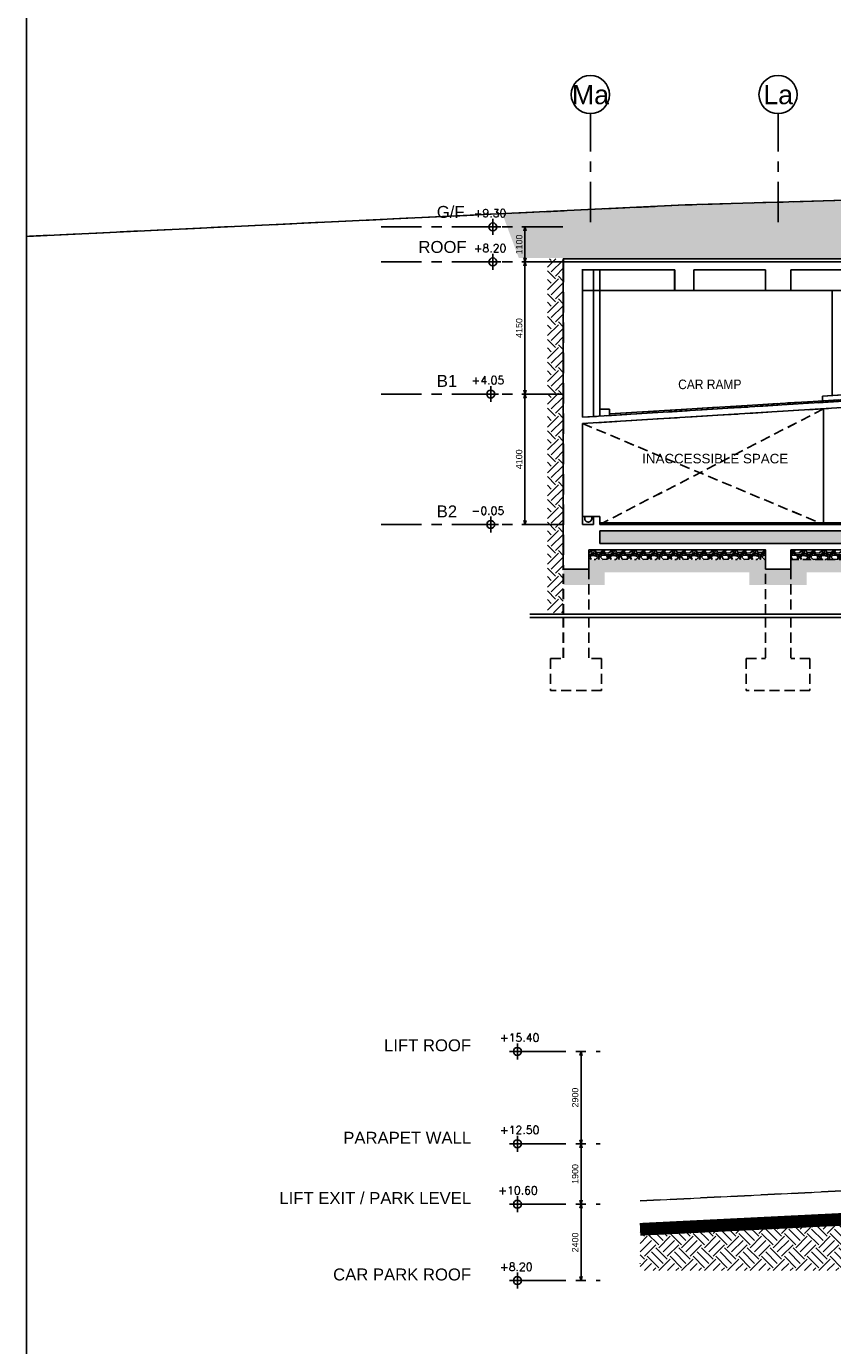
# Model space of a CAD drawing. Header units: millimetres. Extents: x 113048 to 489828, y -130780 to 23393.
# Tile 16 of 98: x 113048 to 138391, y -89813 to -48362. Entities that reach past the tile are written whole.
import ezdxf

# ---------------------------------------------------------------- set-up
doc = ezdxf.new("R2010")
doc.units = ezdxf.units.MM
doc.header["$LTSCALE"] = 100
for name, pattern in [('DASHDOT', [1, 0.5, -0.25, 0, -0.25]), ('Grid Line', [22.225, 12.7, -3.175, 3.175, -3.175]), ('Hidden', [9.525, 6.35, -3.175])]:
    doc.linetypes.add(name, pattern=pattern)
for name, color, linetype in [('+C-160', 160, 'Hidden'), ('DLN020__', 6, 'DASHDOT'), ('DLN030_2', 1, 'Continuous'), ('DLN040__', 7, 'Continuous'), ('DLN210__', 7, 'Continuous'), ('DLN240__', 1, 'Continuous'), ('DLN270__', 1, 'Continuous'), ('DLN280__', 3, 'Continuous'), ('HATCH', 8, 'Continuous'), ('INTWALL', 7, 'Continuous'), ('LEVEL', 7, 'Continuous')]:
    doc.layers.add(name, color=color, linetype=linetype)
doc.layers.add('A-WALL', color=2, linetype='Continuous', lineweight=9)
doc.styles.add('romans', font='romans.shx')
doc.styles.add('Swis721tBT', font='swissl.ttf')
doc.styles.add('SWISS MD BT', font='swiss.ttf')
doc.dimstyles.new('INTDIM', dxfattribs={"dimtxt": 200, "dimasz": 125, "dimexe": 100, "dimexo": 150, "dimgap": 80, "dimtad": 1, "dimdec": 0, "dimzin": 9, "dimdsep": 46, "dimtxsty": 'Swis721tBT', "dimblk": 'OPEN30', "dimcen": -125, "dimclrd": 256, "dimclre": 256, "dimclrt": 2, "dimaunit": 1, "dimadec": 1, "dimazin": 0, "dimtfac": 0.444444, "dimtdec": 0, "dimtix": 1, "dimtmove": 2, "dimatfit": 3, "dimldrblk": 'OPEN30', "dimfxl": 0, "dimtolj": 1, "dimlwd": -1, "dimlwe": -1, "dimarcsym": 0})

# ---------------------------------------------------------------- blocks, each defined once
blk = doc.blocks.new('ELEX')
at = {"layer": 'LEVEL'}
for p, q in [((0.5, 0), (-0.5, 0)), ((0, 0.5), (0, -0.5))]:
    blk.add_line(p, q, dxfattribs=at)
blk.add_circle((0, 0), 0.25, dxfattribs=at)
at = {"layer": 'LEVEL', "style": 'romans'}
blk.add_attdef('ELEX', (0.257, 0.354), '', height=0.5, dxfattribs=at)
blk = doc.blocks.new('_Open30')
at = {"color": 0, "linetype": 'ByBlock', "lineweight": -2}
for p, q in [((-1, 0.27), (0, 0)), ((0, 0), (-1, -0.27)), ((0, 0), (-1, 0))]:
    blk.add_line(p, q, dxfattribs=at)
blk = doc.blocks.new('*D104')
at = {"layer": 'Defpoints', "color": 0}
for p in [(130482, -83470), (130563, -83470, 0), (130639, -85370, 0)]:
    blk.add_point(p, dxfattribs=at)
at = {"layer": 'DLN030_2'}
for p, q in [((130413, -83470), (130382, -83470)), ((130482, -85245), (130482, -83595)), ((130489, -85370), (130382, -85370))]:
    blk.add_line(p, q, dxfattribs=at)
at = {"layer": 'DLN030_2', "xscale": 125, "yscale": 125, "zscale": 125}
for p, rotation in [((130482, -83470), 90), ((130482, -85370), 270)]:
    blk.add_blockref('_Open30', p, dxfattribs=dict(at, rotation=rotation))
at = {"layer": 'DLN030_2', "color": 2, "insert": (130299, -84420), "char_height": 200, "attachment_point": 5, "rotation": 90, "style": 'Swis721tBT'}
blk.add_mtext('\\A1;1900', dxfattribs=at)
blk = doc.blocks.new('*D105')
at = {"layer": 'Defpoints', "color": 0}
for p in [(130482, -85370), (130639, -85370, 0), (130639, -87770, 0)]:
    blk.add_point(p, dxfattribs=at)
at = {"layer": 'DLN030_2'}
for p, q in [((130489, -85370), (130382, -85370)), ((130482, -87645), (130482, -85495)), ((130489, -87770), (130382, -87770))]:
    blk.add_line(p, q, dxfattribs=at)
at = {"layer": 'DLN030_2', "xscale": 125, "yscale": 125, "zscale": 125}
for p, rotation in [((130482, -85370), 90), ((130482, -87770), 270)]:
    blk.add_blockref('_Open30', p, dxfattribs=dict(at, rotation=rotation))
at = {"layer": 'DLN030_2', "color": 2, "insert": (130299, -86570), "char_height": 200, "attachment_point": 5, "rotation": 90, "style": 'Swis721tBT'}
blk.add_mtext('\\A1;2400', dxfattribs=at)
blk = doc.blocks.new('*D106')
at = {"layer": 'Defpoints', "color": 0}
for p in [(130482, -80570), (130563, -80570, 0), (130639, -83470, 0)]:
    blk.add_point(p, dxfattribs=at)
at = {"layer": 'DLN030_2'}
for p, q in [((130413, -80570), (130382, -80570)), ((130482, -83345), (130482, -80695)), ((130489, -83470), (130382, -83470))]:
    blk.add_line(p, q, dxfattribs=at)
at = {"layer": 'DLN030_2', "xscale": 125, "yscale": 125, "zscale": 125}
for p, rotation in [((130482, -80570), 90), ((130482, -83470), 270)]:
    blk.add_blockref('_Open30', p, dxfattribs=dict(at, rotation=rotation))
at = {"layer": 'DLN030_2', "color": 2, "insert": (130299, -82020), "char_height": 200, "attachment_point": 5, "rotation": 90, "style": 'Swis721tBT'}
blk.add_mtext('\\A1;2900', dxfattribs=at)
blk = doc.blocks.new('Grid - Bubble - 4mm-251209-Black Box Lvl _0_00_G_F- Kahlen')
at = {"layer": 'DLN020__', "linetype": 'Continuous'}
blk.add_circle((0, 0), 4, dxfattribs=at)
blk = doc.blocks.new('*D159')
at = {"layer": 'Defpoints', "color": 0}
for p in [(128720, -59914), (128989, -59914), (128989, -64014)]:
    blk.add_point(p, dxfattribs=at)
at = {"layer": 'DLN030_2'}
for p, q in [((128839, -59914), (128620, -59914)), ((128720, -63889), (128720, -60039)), ((128839, -64014), (128620, -64014))]:
    blk.add_line(p, q, dxfattribs=at)
at = {"layer": 'DLN030_2', "xscale": 125, "yscale": 125, "zscale": 125}
for p, rotation in [((128720, -59914), 90), ((128720, -64014), 270)]:
    blk.add_blockref('_Open30', p, dxfattribs=dict(at, rotation=rotation))
at = {"layer": 'DLN030_2', "color": 2, "insert": (128537, -61964), "char_height": 200, "attachment_point": 5, "rotation": 90, "style": 'Swis721tBT'}
blk.add_mtext('\\A1;4100', dxfattribs=at)
blk = doc.blocks.new('*D160')
at = {"layer": 'Defpoints', "color": 0}
for p in [(128720, -55764), (128989, -55764), (128989, -59914)]:
    blk.add_point(p, dxfattribs=at)
at = {"layer": 'DLN030_2'}
for p, q in [((128839, -55764), (128620, -55764)), ((128720, -59789), (128720, -55889)), ((128839, -59914), (128620, -59914))]:
    blk.add_line(p, q, dxfattribs=at)
at = {"layer": 'DLN030_2', "xscale": 125, "yscale": 125, "zscale": 125}
for p, rotation in [((128720, -55764), 90), ((128720, -59914), 270)]:
    blk.add_blockref('_Open30', p, dxfattribs=dict(at, rotation=rotation))
at = {"layer": 'DLN030_2', "color": 2, "insert": (128537, -57839), "char_height": 200, "attachment_point": 5, "rotation": 90, "style": 'Swis721tBT'}
blk.add_mtext('\\A1;4150', dxfattribs=at)
blk = doc.blocks.new('*D161')
at = {"layer": 'Defpoints', "color": 0}
for p in [(128720, -54664), (128801, -54664), (128989, -55764)]:
    blk.add_point(p, dxfattribs=at)
at = {"layer": 'DLN030_2'}
for p, q in [((128651, -54664), (128620, -54664)), ((128720, -55639), (128720, -54789)), ((128839, -55764), (128620, -55764))]:
    blk.add_line(p, q, dxfattribs=at)
at = {"layer": 'DLN030_2', "xscale": 125, "yscale": 125, "zscale": 125}
for p, rotation in [((128720, -54664), 90), ((128720, -55764), 270)]:
    blk.add_blockref('_Open30', p, dxfattribs=dict(at, rotation=rotation))
at = {"layer": 'DLN030_2', "color": 2, "insert": (128537, -55214), "char_height": 200, "attachment_point": 5, "rotation": 90, "style": 'Swis721tBT'}
blk.add_mtext('\\A1;1100', dxfattribs=at)
blk = doc.blocks.new('A$C713849A3')
at = {"layer": '+C-160'}
h = blk.add_hatch(dxfattribs=at)
h.set_pattern_fill('AR-SAND', color=256, scale=2, angle=-0.3502)
h.set_pattern_definition([(168.5, (-227455.47, 33716.18), (-71.773542, -66.631913), [0, -77.216, 0, -86.36, 0, -82.55]), (138.5, (-227455.47, 33716.18), (-167.18172, -26.20401), [0, -41.656, 0, -69.596, 0, -26.67]), (98.5, (-227414.48, 33669.026), (-104.00447, 119.20533), [0, -25.4, 0, -91.44, 0, -119.38]), (88.5, (-227414.48, 33669.03), (-133.837, 86.00171), [0, -12.7, 0, -59.944, 0, -68.58])])
h.paths.add_polyline_path([(-42455, 33166), (-127105, 33166), (-127105, 33566), (-42455, 33566)])
h = blk.add_hatch(dxfattribs=at)
h.set_pattern_fill('GRAVEL', color=256, scale=25)
h.set_pattern_definition([(228.01279, (-63951.613, 101953.71), (-5080, -5715), [85.4304, -8457.621]), (184.96974, (-64008.763, 101890.21), (7619.999997, 635.000036), [146.601, -14513.5122]), (132.510447, (-64154.813, 101877.51), (6350.000003, -6984.999998), [103.3704, -10233.6807]), (267.27369, (-64402.463, 101718.76), (635.000001, 12700), [133.501, -13216.6094]), (292.833654, (-64408.813, 101585.41), (-3175, 7620), [130.9084, -12959.952]), (357.27369, (-64358.013, 101464.76), (-12700, 635.000001), [133.501, -13216.6094]), (37.69424, (-64224.663, 101458.41), (-8254.9999997, -6350.0000004), [176.5484, -17478.279]), (72.255328, (-64084.963, 101566.36), (4445.000001, 13969.9999996), [166.68, -16501.314]), (121.429566, (-64034.163, 101725.11), (-5080.000001, 8255), [133.9532, -13261.3864]), (175.23636, (-64104.013, 101839.41), (6985, -635), [152.9283, -7493.4842]), (222.397438, (-64256.413, 101852.11), (-7620, -6985.0000002), [197.7695, -19579.193]), (138.814075, (-63773.813, 101712.41), (-4445, 3810), [67.501, -6682.6415]), (171.469234, (-63824.613, 101756.86), (8255, -1269.999999), [128.4205, -12713.6597]), (225, (-63951.6, 101775.9), (-2e-09, -635), [89.8023, -808.2233]), (203.19859, (-63996.06, 101852.11), (3175, 1270), [48.3603, -4787.6556]), (291.80141, (-64040.51, 101833.06), (-635, 1905), [68.3914, -3351.1882]), (30.96376, (-64015.11, 101769.56), (1905, 1270), [111.08, -3591.5745]), (161.56505, (-63919.86, 101826.7), (1270, -635), [80.3218, -1927.7245]), (16.38954, (-64408.813, 101833.06), (6350, 1905), [112.522, -11139.7067]), (70.346176, (-64300.863, 101864.81), (-2540, -6985), [94.3997, -9345.554]), (293.19859, (-63919.86, 101953.71), (-1270, 3175), [96.72, -4739.296]), (343.61046, (-63881.763, 101864.81), (-6350, 1905), [112.522, -11139.7067]), (339.443955, (-64408.81, 101439.36), (-3175, 1270), [108.509, -5316.9336]), (294.77514, (-64307.213, 101401.26), (-3175.000004, 6984.999998), [90.918, -9000.8983]), (66.80141, (-63913.51, 101318.71), (1270, 3175), [96.72, -4739.296]), (17.354025, (-63875.413, 101407.61), (-8255, -2540), [106.4457, -10538.094]), (69.443955, (-64224.66, 101318.71), (-1270, -3175), [54.2544, -5371.188]), (101.30993, (-63951.61, 101318.71), (-635, 2540), [32.3786, -3205.4987]), (165.96376, (-63957.96, 101350.46), (1905, -635), [130.9084, -2487.2636]), (186.009006, (-64084.963, 101382.21), (6350, 635), [121.3167, -12010.3412]), (303.69007, (-64015.11, 101712.41), (-635, 1270), [91.581, -2197.944]), (353.157227, (-63964.313, 101636.21), (10795, -1269.9999995), [159.8892, -15829.0023]), (60.945396, (-63805.56, 101617.16), (-2540, -4445), [65.377, -6472.348]), (90, (-63773.8, 101674.3), (-635, 635), [38.1, -596.9]), (120.256437, (-64097.663, 101401.26), (2540, -4445), [88.2167, -8733.485]), (48.01279, (-64142.113, 101477.46), (5080, 5715), [170.8607, -8372.1905]), (360, (-64027.8, 101604.46), (635, 635), [165.1, -469.9]), (325.304846, (-63862.713, 101604.46), (6350.000002, -4444.999997), [100.4024, -9939.829]), (254.0546, (-63780.16, 101547.31), (-635, -2540), [92.4573, -4530.4125]), (207.645975, (-63805.563, 101458.41), (-12065.0000005, -6349.999999), [150.5363, -14903.116]), (175.42608, (-63938.913, 101388.56), (-8255, 635), [159.2574, -15766.4616])])
h.paths.add_polyline_path([(-127455, 32666), (-121905, 32666), (-121905, 32966), (-127455, 32966)])
h = blk.add_hatch(dxfattribs=at)
h.set_pattern_fill('GRAVEL', color=256, scale=25)
h.set_pattern_definition([(228.01279, (-101151.247, 101953.71), (-5080, -5715), [85.4304, -8457.621]), (184.96974, (-101208.397, 101890.21), (7619.999997, 635.000036), [146.601, -14513.512]), (132.51045, (-101354.447, 101877.51), (6350.000003, -6984.999998), [103.3704, -10233.6807]), (267.27369, (-101602.097, 101718.76), (635.000001, 12700), [133.501, -13216.6094]), (292.833654, (-101608.447, 101585.41), (-3175, 7620), [130.9084, -12959.952]), (357.27369, (-101557.647, 101464.76), (-12700, 635.000001), [133.501, -13216.6094]), (37.69424, (-101424.297, 101458.41), (-8255, -6350.0000004), [176.5484, -17478.279]), (72.25533, (-101284.597, 101566.36), (4445.000001, 13970), [166.68, -16501.314]), (121.429566, (-101233.797, 101725.11), (-5080.000001, 8255), [133.9532, -13261.3864]), (175.23636, (-101303.647, 101839.41), (6985, -635), [152.9283, -7493.484]), (222.397438, (-101456.047, 101852.11), (-7620, -6985), [197.7695, -19579.193]), (138.814075, (-100973.45, 101712.41), (-4445, 3810), [67.501, -6682.6415]), (171.469234, (-101024.247, 101756.86), (8255, -1269.999999), [128.4205, -12713.6597]), (225, (-101151.25, 101775.9), (-2e-09, -635), [89.8023, -808.2233]), (203.19859, (-101195.7, 101852.11), (3175, 1270), [48.3603, -4787.6556]), (291.80141, (-101240.15, 101833.06), (-635, 1905), [68.3914, -3351.188]), (30.96376, (-101214.75, 101769.56), (1905, 1270), [111.08, -3591.5745]), (161.56505, (-101119.5, 101826.7), (1270, -635), [80.322, -1927.7245]), (16.38954, (-101608.447, 101833.06), (6350, 1905), [112.522, -11139.7067]), (70.346176, (-101500.497, 101864.81), (-2540, -6985), [94.3997, -9345.554]), (293.19859, (-101119.5, 101953.71), (-1270, 3175), [96.72, -4739.296]), (343.61046, (-101081.397, 101864.81), (-6350, 1905), [112.522, -11139.7067]), (339.44395, (-101608.45, 101439.36), (-3175, 1270), [108.509, -5316.9336]), (294.77514, (-101506.847, 101401.26), (-3175.000004, 6984.999998), [90.918, -9000.8983]), (66.80141, (-101113.15, 101318.71), (1270, 3175), [96.72, -4739.296]), (17.354025, (-101075.047, 101407.61), (-8255, -2540), [106.4457, -10538.094]), (69.44395, (-101424.3, 101318.71), (-1270, -3175), [54.2544, -5371.188]), (101.30993, (-101151.25, 101318.71), (-635, 2540), [32.3786, -3205.499]), (165.96376, (-101157.6, 101350.46), (1905, -635), [130.9084, -2487.2636]), (186.009006, (-101284.597, 101382.21), (6350, 635), [121.3167, -12010.341]), (303.69007, (-101214.75, 101712.41), (-635, 1270), [91.581, -2197.944]), (353.157227, (-101163.947, 101636.21), (10795, -1269.9999995), [159.889, -15829.0023]), (60.9454, (-101005.2, 101617.16), (-2540, -4445), [65.377, -6472.348]), (90, (-100973.45, 101674.3), (-635, 635), [38.1, -596.9]), (120.25644, (-101297.297, 101401.26), (2540, -4445), [88.2167, -8733.485]), (48.01279, (-101341.747, 101477.46), (5080, 5715), [170.8607, -8372.1905]), (360, (-101227.45, 101604.46), (635, 635), [165.1, -469.9]), (325.304846, (-101062.347, 101604.46), (6350.000002, -4444.999997), [100.4024, -9939.829]), (254.0546, (-100979.8, 101547.31), (-635, -2540), [92.4573, -4530.4125]), (207.645975, (-101005.197, 101458.41), (-12065, -6349.999999), [150.5363, -14903.116]), (175.42608, (-101138.547, 101388.56), (-8255, 635), [159.2574, -15766.4616])])
h.paths.add_polyline_path([(-121105, 32666), (-117655, 32666), (-117655, 32966), (-121105, 32966)])
for p, q in [((-116312, 42116, -1), (-128255, 42116, -1)), ((-128255, 42016, -1), (-128255, 42116, -1)), ((-62455, 42016, -1), (-128255, 42016, -1)), ((-128255, 42016, -1), (-128255, 32366, -1)), ((-70656, 42016, -2), (-128255, 42016, -1)), ((-127655, 37138, -1), (-127655, 41790, -1)), ((-124755, 41766, -1), (-127655, 41766, -1)), ((-127305, 37160, -1), (-127305, 41790, -1)), ((-127105, 37172, -1), (-127105, 41790, -1)), ((-126672, 41766, -1), (-124755, 41766, -1)), ((-124755, 41766, -1), (-124755, 41116, -1)), ((-121905, 41766, -1), (-124155, 41766, -1)), ((-124155, 41116, -1), (-124155, 41766, -1)), ((-121905, 41116, -1), (-121905, 41766, -1)), ((-119072, 41766, -1), (-121105, 41766, -1)), ((-121105, 41766, -1), (-121105, 41116, -1)), ((-127655, 41116, -1), (-121905, 41116, -1)), ((-125209, 41116, -1), (-124325, 41116, -1)), ((-124755, 41116, -1), (-124155, 41116, -1)), ((-124755, 41116, -1), (-124155, 41116, -1)), ((-121105, 41116, -1), (-121905, 41116, -1)), ((-113705, 41116, -1), (-121105, 41116, -1)), ((-119805, 41116, -1), (-119805, 37821, -1)), ((-115805, 37866, -1), (-127655, 37138, -1)), ((-115807, 37916, -1), (-126805, 37240, -1)), ((-115816, 38066, -1), (-120105, 37802, -1)), ((-120105, 37802, -1), (-120105, 37652, -1)), ((-118972, 37471, -1), (-127655, 36938, -1)), ((-126805, 37391, -1), (-127105, 37391, -1)), ((-126805, 37190, -1), (-126805, 37391, -1)), ((-120075, 37402, -1), (-120075, 33766, -1)), ((-127655, 33766, -1), (-127655, 36938, -1)), ((-127583, 34016, -1), (-127655, 34016, -1)), ((-127358, 34016, -1), (-127583, 34016, -1)), ((-127305, 34016, -1), (-127358, 34016, -1)), ((-127305, 33766, -1), (-127305, 34016, -1)), ((-127305, 34016, -1), (-127105, 34016, -1)), ((-127305, 34016, -1), (-127305, 33766, -1)), ((-127105, 33766, -1), (-127105, 34016, -1)), ((-127105, 33766, -1), (-127105, 34016, -1)), ((-127305, 33766, -1), (-127655, 33766, -1)), ((-42455, 33816, -1), (-127105, 33816, -1)), ((-127105, 33766, -1), (-42455, 33766, -1)), ((-42455, 33566, -1), (-127105, 33566, -1)), ((-127105, 33166, -1), (-127105, 33566, -1)), ((-42455, 33166, -1), (-127105, 33166, -1)), ((-127105, 33166, -1), (-127055, 33166, -1)), ((-121905, 32966, -1), (-127455, 32966, -1)), ((-127455, 32366, -1), (-127455, 32966, -1)), ((-121905, 32966, -1), (-121905, 32366, -1)), ((-117655, 32966, -1), (-121105, 32966, -1)), ((-121105, 32966, -1), (-121105, 32366, -1)), ((-128255, 32366, -1), (-127455, 32366, -1)), ((-121105, 32366, -1), (-121905, 32366, -1)), ((-121105, 32366, -1), (-121905, 32366, -1))]:
    blk.add_line(p, q, dxfattribs=at)
at = {"layer": '+C-160', "ltscale": 0.5}
for p, q in [((-120075, 37403, -1), (-127105, 33766, -1)), ((-127655, 36938, -1), (-120075, 33766, -1)), ((-128255, 30946, -1), (-128255, 32366, -1)), ((-127455, 32366, -1), (-127455, 30946, -1)), ((-121905, 30946, -1), (-121905, 32366, -1)), ((-121105, 32366, -1), (-121105, 30946, -1)), ((-128255, 30846, -1), (-128255, 29554, -1)), ((-127455, 30846, -1), (-127455, 29554, -1)), ((-121905, 30846, -1), (-121905, 29554, -1)), ((-121105, 30846, -1), (-121105, 29554, -1)), ((-128655, 29554, -1), (-128655, 28554, -1)), ((-128655, 29554, -1), (-128255, 29554, -1)), ((-127055, 29554, -1), (-127455, 29554, -1)), ((-127056, 29554, -1), (-127056, 28554, -1)), ((-122505, 29554, -1), (-122505, 28554, -1)), ((-122505, 29554, -1), (-121905, 29554, -1)), ((-120505, 29554, -1), (-121105, 29554, -1)), ((-120505, 29554, -1), (-120505, 28554, -1)), ((-127055, 28554, -1), (-128655, 28554, -1)), ((-120505, 28554, -1), (-122505, 28554, -1))]:
    blk.add_line(p, q, dxfattribs=at)
at = {"layer": '+C-160', "elevation": -1}
for points in [[(-78295, 43816), (-87826, 44317), (-107066, 44316), (-124421, 43808), (-145133, 42819)], [(-125844, 12515), (-117844, 12909)]]:
    blk.add_lwpolyline(points, dxfattribs=at)
blk.add_lwpolyline([(-127358, 34016), (-127358, 33956, -1), (-127583, 33956), (-127583, 34016)], format="xyb", dxfattribs=at)
at = {"layer": '+C-160', "ltscale": 0.4, "elevation": -1}
for points in [[(-42455, 33166), (-127105, 33166), (-127105, 33566), (-42455, 33566)], [(-121105, 32666), (-117655, 32666), (-117655, 32966), (-121105, 32966)]]:
    blk.add_lwpolyline(points, close=True, dxfattribs=at)

msp = doc.modelspace()

# ---------------------------------------------------------------- hatches: boundary and pattern name
at = {"layer": 'HATCH'}
h = msp.add_hatch(dxfattribs=at)
h.set_pattern_fill('EARTH', color=256, scale=80, angle=45)
h.set_pattern_definition([(45, (-62666165.2, 1166790508.9), (3e-09, 718.42048969), [508, -508]), (45, (-62666299.9, 1166790643.6), (3e-09, 718.42048969), [508, -508]), (45, (-62666434.6, 1166790778.3), (3e-09, 718.42048969), [508, -508]), (135, (-62666434.6, 1166790868.1), (-718.42048969, 3e-09), [508, -508]), (135, (-62666299.9, 1166791002.8), (-718.42048969, 3e-09), [508, -508]), (135, (-62666165.2, 1166791137.53), (-718.42048969, 3e-09), [508, -508])])
h.paths.add_polyline_path([(164824.9, -54313.5), (169975.1, -54263.5), (169975.1, -55484.7), (195725.5, -55642.3), (195725.5, -54741.5), (203775.5, -54638.7), (203775.5, -54092.3), (211425.4, -53995.4), (211425.6, -53782.3), (211675.7, -53479), (202966.3, -53540.9), (202966.3, -54344.3), (199580.1, -54344.3), (199579.9, -53540.9), (188486.9, -53565.6), (188487, -53961.1), (188092.9, -53942.3), (188092.9, -54344.3), (187561.9, -54344.3), (187342.7, -54143.3), (181136.3, -54143.3), (180917.1, -54344.3), (179886.1, -54344.3), (179886.1, -53946), (170354.7, -53473.7), (151105.1, -53464.1), (133760.3, -53972), (128003.6, -54234.6), (128527.6, -55642.3), (141869, -55642.3), (141858.9, -54313.8), (143749.3, -54263.5), (145629, -54313.5), (145629, -55642.3), (164825.9, -55484.7)])
h = msp.add_hatch(dxfattribs=at)
h.set_pattern_fill('EARTH', color=256, scale=80, angle=45)
h.set_pattern_definition([(45, (133272.53, 4139), (3e-09, 718.4205), [508, -508]), (45, (133137.8, 4273.7), (3e-09, 718.4205), [508, -508]), (45, (133003.1, 4408.4), (3e-09, 718.4205), [508, -508]), (135, (133003.1, 4498.2), (-718.4205, 3e-09), [508, -508]), (135, (133137.8, 4632.9), (-718.4205, 3e-09), [508, -508]), (135, (133272.53, 4767.6), (-718.4205, 3e-09), [508, -508])])
h.paths.add_polyline_path([(129425.5, -55663.5), (129925.5, -55663.5), (129925.5, -66783.7), (129425.5, -66783.7)])
h = msp.add_hatch(dxfattribs=at)
h.set_pattern_fill('AR-SAND', color=1, scale=2, angle=-0.3502)
h.set_pattern_definition([(168.5, (30725.495, -64063.53), (-71.773542, -66.631913), [0, -77.216, 0, -86.36, 0, -82.55]), (138.5, (30725.5, -64063.53), (-167.18172, -26.20401), [0, -41.656, 0, -69.596, 0, -26.67]), (98.5, (30766.49, -64110.68), (-104.00447, 119.20533), [0, -25.4, 0, -91.44, 0, -119.38]), (88.5, (30766.49, -64110.68), (-133.837, 86.00171), [0, -12.7, 0, -59.944, 0, -68.58])])
h.paths.add_polyline_path([(215725.9, -64613.5), (131075.5, -64613.5), (131075.5, -64213.5), (215725.9, -64213.5)])
h = msp.add_hatch(dxfattribs=at)
h.set_pattern_fill('GRAVEL', color=1, scale=25)
h.set_pattern_definition([(228.01279, (194229.35, 4174), (-5080, -5715), [85.4304, -8457.621]), (184.96974, (194172.202, 4110.5), (7619.999997, 635.000036), [146.601, -14513.5122]), (132.510447, (194026.15, 4097.8), (6350.000003, -6984.999998), [103.3704, -10233.6807]), (267.27369, (193778.502, 3939.05), (635.000001, 12700), [133.501, -13216.6094]), (292.833654, (193772.152, 3805.7), (-3175, 7620), [130.9084, -12959.952]), (357.27369, (193822.952, 3685.05), (-12700, 635.000001), [133.501, -13216.6094]), (37.69424, (193956.302, 3678.7), (-8254.9999997, -6350.0000004), [176.5484, -17478.279]), (72.255328, (194096.002, 3786.65), (4445.000001, 13969.9999996), [166.68, -16501.314]), (121.429566, (194146.802, 3945.4), (-5080.000001, 8255), [133.9532, -13261.3864]), (175.23636, (194076.95, 4059.7), (6985, -635), [152.9283, -7493.4842]), (222.397438, (193924.552, 4072.4), (-7620, -6985.0000002), [197.7695, -19579.193]), (138.814075, (194407.15, 3932.7), (-4445, 3810), [67.501, -6682.6415]), (171.469234, (194356.352, 3977.15), (8255, -1269.999999), [128.4205, -12713.6597]), (225, (194229.35, 3996.2), (-2e-09, -635), [89.8023, -808.2233]), (203.19859, (194184.9, 4072.4), (3175, 1270), [48.3603, -4787.6556]), (291.80141, (194140.45, 4053.35), (-635, 1905), [68.3914, -3351.1882]), (30.96376, (194165.85, 3989.85), (1905, 1270), [111.08, -3591.5745]), (161.56505, (194261.1, 4047), (1270, -635), [80.3218, -1927.7245]), (16.38954, (193772.15, 4053.35), (6350, 1905), [112.522, -11139.7067]), (70.346176, (193880.1, 4085.1), (-2540, -6985), [94.3997, -9345.554]), (293.19859, (194261.1, 4174), (-1270, 3175), [96.72, -4739.296]), (343.61046, (194299.2, 4085.1), (-6350, 1905), [112.522, -11139.7067]), (339.443955, (193772.15, 3659.65), (-3175, 1270), [108.509, -5316.9336]), (294.77514, (193873.75, 3621.55), (-3175.000004, 6984.999998), [90.918, -9000.8983]), (66.80141, (194267.45, 3539), (1270, 3175), [96.72, -4739.296]), (17.354025, (194305.55, 3627.9), (-8255, -2540), [106.4457, -10538.094]), (69.443955, (193956.3, 3539), (-1270, -3175), [54.2544, -5371.188]), (101.30993, (194229.35, 3539), (-635, 2540), [32.3786, -3205.4987]), (165.96376, (194223, 3570.75), (1905, -635), [130.9084, -2487.2636]), (186.009006, (194096.002, 3602.5), (6350, 635), [121.3167, -12010.3412]), (303.69007, (194165.85, 3932.7), (-635, 1270), [91.581, -2197.944]), (353.157227, (194216.652, 3856.5), (10795, -1269.9999995), [159.8892, -15829.0023]), (60.945396, (194375.4, 3837.45), (-2540, -4445), [65.377, -6472.348]), (90, (194407.15, 3894.6), (-635, 635), [38.1, -596.9]), (120.256437, (194083.3, 3621.55), (2540, -4445), [88.2167, -8733.485]), (48.01279, (194038.85, 3697.75), (5080, 5715), [170.8607, -8372.1905]), (360, (194153.15, 3824.75), (635, 635), [165.1, -469.9]), (325.304846, (194318.25, 3824.75), (6350.000002, -4444.999997), [100.4024, -9939.829]), (254.0546, (194400.8, 3767.6), (-635, -2540), [92.4573, -4530.4125]), (207.645975, (194375.402, 3678.7), (-12065.0000005, -6349.999999), [150.5363, -14903.116]), (175.42608, (194242.052, 3608.85), (-8255, 635), [159.2574, -15766.4616])])
h.paths.add_polyline_path([(130725.5, -65113.5), (136275.5, -65113.5), (136275.5, -64813.5), (130725.5, -64813.5)])
h = msp.add_hatch(dxfattribs=at)
h.set_pattern_fill('GRAVEL', color=1, scale=25)
h.set_pattern_definition([(228.01279, (157029.718, 4174), (-5080, -5715), [85.4304, -8457.621]), (184.96974, (156972.568, 4110.5), (7619.999997, 635.000036), [146.601, -14513.512]), (132.51045, (156826.518, 4097.8), (6350.000003, -6984.999998), [103.3704, -10233.6807]), (267.27369, (156578.868, 3939.05), (635.000001, 12700), [133.501, -13216.6094]), (292.833654, (156572.518, 3805.7), (-3175, 7620), [130.9084, -12959.952]), (357.27369, (156623.318, 3685.05), (-12700, 635.000001), [133.501, -13216.6094]), (37.69424, (156756.668, 3678.7), (-8255, -6350.0000004), [176.5484, -17478.279]), (72.25533, (156896.368, 3786.65), (4445.000001, 13970), [166.68, -16501.314]), (121.429566, (156947.168, 3945.4), (-5080.000001, 8255), [133.9532, -13261.3864]), (175.23636, (156877.32, 4059.7), (6985, -635), [152.9283, -7493.484]), (222.397438, (156724.918, 4072.4), (-7620, -6985), [197.7695, -19579.193]), (138.814075, (157207.52, 3932.7), (-4445, 3810), [67.501, -6682.6415]), (171.469234, (157156.718, 3977.15), (8255, -1269.999999), [128.4205, -12713.6597]), (225, (157029.7, 3996.2), (-2e-09, -635), [89.8023, -808.2233]), (203.19859, (156985.27, 4072.4), (3175, 1270), [48.3603, -4787.6556]), (291.80141, (156940.82, 4053.35), (-635, 1905), [68.3914, -3351.188]), (30.96376, (156966.22, 3989.85), (1905, 1270), [111.08, -3591.5745]), (161.56505, (157061.47, 4047), (1270, -635), [80.322, -1927.7245]), (16.38954, (156572.518, 4053.35), (6350, 1905), [112.522, -11139.7067]), (70.346176, (156680.468, 4085.1), (-2540, -6985), [94.3997, -9345.554]), (293.19859, (157061.47, 4174), (-1270, 3175), [96.72, -4739.296]), (343.61046, (157099.568, 4085.1), (-6350, 1905), [112.522, -11139.7067]), (339.44395, (156572.52, 3659.65), (-3175, 1270), [108.509, -5316.9336]), (294.77514, (156674.118, 3621.55), (-3175.000004, 6984.999998), [90.918, -9000.8983]), (66.80141, (157067.82, 3539), (1270, 3175), [96.72, -4739.296]), (17.354025, (157105.918, 3627.9), (-8255, -2540), [106.4457, -10538.094]), (69.44395, (156756.67, 3539), (-1270, -3175), [54.2544, -5371.188]), (101.30993, (157029.72, 3539), (-635, 2540), [32.3786, -3205.499]), (165.96376, (157023.37, 3570.75), (1905, -635), [130.9084, -2487.2636]), (186.009006, (156896.368, 3602.5), (6350, 635), [121.3167, -12010.341]), (303.69007, (156966.22, 3932.7), (-635, 1270), [91.581, -2197.944]), (353.157227, (157017.018, 3856.5), (10795, -1269.9999995), [159.889, -15829.0023]), (60.9454, (157175.77, 3837.45), (-2540, -4445), [65.377, -6472.348]), (90, (157207.5, 3894.6), (-635, 635), [38.1, -596.9]), (120.25644, (156883.668, 3621.55), (2540, -4445), [88.2167, -8733.485]), (48.01279, (156839.218, 3697.75), (5080, 5715), [170.8607, -8372.1905]), (360, (156953.5, 3824.75), (635, 635), [165.1, -469.9]), (325.304846, (157118.618, 3824.75), (6350.000002, -4444.999997), [100.4024, -9939.829]), (254.0546, (157201.17, 3767.6), (-635, -2540), [92.4573, -4530.4125]), (207.645975, (157175.768, 3678.7), (-12065, -6349.999999), [150.5363, -14903.116]), (175.42608, (157042.418, 3608.85), (-8255, 635), [159.2574, -15766.4616])])
h.paths.add_polyline_path([(137075.5, -65113.5), (140525.5, -65113.5), (140525.5, -64813.5), (137075.5, -64813.5)])
h = msp.add_hatch(dxfattribs=at)
h.set_pattern_fill('EARTH', color=256, scale=80, angle=-86.3502)
h.set_pattern_definition([(45, (30725.5, -49340.97), (-4e-07, 718.4205), [508, -508]), (45, (30590.8, -49206.27), (-4e-07, 718.4205), [508, -508]), (45, (30456.1, -49071.56), (-4e-07, 718.4205), [508, -508]), (135, (30456.1, -48981.76), (-718.4205, -4e-07), [508, -508]), (135, (30590.8, -48847.06), (-718.4205, -4e-07), [508, -508]), (135, (30725.5, -48712.35), (-718.4205, -4e-07), [508, -508])])
h.paths.add_polyline_path([(216875.9, -65413.5), (216075.9, -65413.5), (216075.9, -65113.5), (212275.5, -65113.5), (212275.5, -65413.5), (211075.5, -65413.5), (211075.5, -65113.5), (208175.5, -65113.5), (208175.5, -65413.5), (207675.5, -65413.5), (207675.5, -65113.5), (204425.5, -65113.5), (204425.5, -65413.5), (203925.5, -65413.5), (203925.5, -65113.5), (200325.5, -65113.5), (200325.5, -65413.5), (199825.5, -65413.5), (199825.5, -65113.5), (196225.5, -65113.5), (196225.5, -65413.5), (195725.5, -65413.5), (195725.5, -65113.5), (192125.5, -65113.5), (192125.5, -65413.5), (191625.5, -65413.5), (191625.5, -65113.5), (188025.5, -65113.5), (188025.5, -65413.5), (187525.5, -65413.5), (187525.5, -65113.5), (183925.5, -65113.5), (183925.5, -65413.5), (183425.5, -65413.5), (183425.5, -65113.5), (179825.5, -65113.5), (179825.5, -65413.5), (179325.9, -65413.5), (179325.9, -65113.5), (175075.9, -65113.5), (175075.9, -65413.5), (174575.9, -65413.5), (174575.9, -65113.5), (170325.9, -65113.5), (170325.9, -65413.5), (169825.9, -65413.5), (169825.9, -65113.5), (166225.5, -65113.5), (166225.5, -65413.5), (165725.5, -65413.5), (165725.5, -65113.5), (162125.5, -65113.5), (162125.5, -65413.5), (161625.5, -65413.5), (161625.5, -65113.5), (157375.5, -65113.5), (157375.5, -65413.5), (156875.5, -65413.5), (156875.5, -65113.5), (152625.5, -65113.5), (152625.5, -65413.5), (152125.5, -65413.5), (152125.5, -65113.5), (148875.7, -65113.5), (148875.7, -65413.5), (148375.7, -65413.5), (148375.7, -65113.5), (145475.5, -65113.5), (145475.5, -65413.5), (144275.5, -65413.5), (144275.5, -65113.5), (141025.5, -65113.5), (141025.5, -65413.5), (140525.5, -65413.5), (140525.5, -65113.5), (137075.5, -65113.5), (137075.5, -65413.5), (136275.5, -65413.5), (136275.5, -65113.5), (130725.5, -65113.5), (130725.5, -65413.5), (129925.5, -65413.5), (129925.5, -65913.5), (131225.5, -65913.5), (131225.5, -65513.5), (135775.5, -65513.5), (135775.5, -65913.5), (137575.5, -65913.5), (137575.5, -65513.5), (140025.5, -65513.5), (140025.5, -65913.5), (141525.5, -65913.5), (141525.5, -65513.5), (143775.5, -65513.5), (143775.5, -65913.5), (145975.5, -65913.5), (145975.5, -65513.5), (147875.7, -65513.5), (147875.7, -65913.5), (149375.7, -65913.5), (149375.7, -65513.5), (151625.5, -65513.5), (151625.5, -65913.5), (153125.5, -65913.5), (153125.5, -65513.5), (156375.5, -65513.5), (156375.5, -65913.5), (157875.5, -65913.5), (157875.5, -65513.5), (161125.5, -65513.5), (161125.5, -65913.5), (162625.5, -65913.5), (162625.5, -65513.5), (165225.5, -65513.5), (165225.5, -65913.5), (166725.5, -65913.5), (166725.5, -65513.5), (169325.9, -65513.5), (169325.9, -65913.5), (170825.9, -65913.5), (170825.9, -65513.5), (174075.9, -65513.5), (174075.9, -65913.5), (175575.9, -65913.5), (175575.9, -65513.5), (178825.5, -65513.5), (178825.5, -65913.5), (180325.5, -65913.5), (180325.5, -65513.5), (182925.5, -65513.5), (182925.5, -65913.5), (184425.5, -65913.5), (184425.5, -65513.5), (187025.5, -65513.5), (187025.5, -65913.5), (188525.5, -65913.5), (188525.5, -65513.5), (191125.5, -65513.5), (191125.5, -65913.5), (192625.5, -65913.5), (192625.5, -65513.5), (195225.5, -65513.5), (195225.5, -65913.5), (196725.5, -65913.5), (196725.5, -65513.5), (199325.5, -65513.5), (199325.5, -65913.5), (200825.5, -65913.5), (200825.5, -65513.5), (203425.5, -65513.5), (203425.5, -65913.5), (204925.5, -65913.5), (204925.5, -65513.5), (207175.5, -65513.5), (207175.5, -65913.5), (208675.5, -65913.5), (208675.5, -65513.5), (210575.5, -65513.5), (210575.5, -65913.5), (212775.5, -65913.5), (212775.5, -65513.5), (215626.2, -65513.5), (215626.2, -65913.5), (216875.9, -65913.5)])
h = msp.add_hatch(dxfattribs=at)
h.set_pattern_fill('EARTH', color=256, scale=80, angle=3.6498)
h.set_pattern_definition([(45, (76438.7, -18037.27), (2e-07, 718.4205), [508, -508]), (45, (76304, -17902.56), (2e-07, 718.4205), [508, -508]), (45, (76169.3, -17767.86), (2e-07, 718.4205), [508, -508]), (135, (76169.3, -17678.06), (-718.4205, 2e-07), [508, -508]), (135, (76304, -17543.35), (-718.4205, 2e-07), [508, -508]), (135, (76438.7, -17408.65), (-718.4205, 2e-07), [508, -508])])
h.paths.add_polyline_path([(132336.7, -86159.7), (132336.7, -87453.3), (157386.7, -87453.3), (157386.7, -84840.6), (146256.6, -85488.3), (144948.4, -85567.1), (142451.5, -85665)])

# ---------------------------------------------------------------- linework, layer by layer
at = {"elevation": 1.4}
msp.add_lwpolyline([(258181, -14804.9), (258181, -97779.7), (241181, -97779.7), (241181, -130779.7), (113047.6, -130779.7), (113047.6, -14804.9)], close=True, dxfattribs=at)
at = {"layer": 'A-WALL', "color": 3, "ltscale": 0.5, "const_width": 400, "elevation": 0.4}
msp.add_lwpolyline([(157386.7, -84840.6), (144852.4, -85567.6), (142307.3, -85667.6), (132336.7, -86159.7)], dxfattribs=at)
at = {"layer": 'A-WALL', "color": 3, "elevation": 0.4}
msp.add_lwpolyline([(132336.7, -85265.1), (140336.7, -84870.3)], dxfattribs=at)
at = {"layer": 'DLN020__', "linetype": 'Grid Line'}
for p, q in [((130775.5, -54514.6), (130775.5, -51103.5)), ((136675.5, -54514.6), (136675.5, -51103.5)), ((124197.6, -54663.5), (130089.3, -54663.5)), ((124197.6, -55763.5), (130089.3, -55763.5)), ((124197.6, -59913.5), (130089.3, -59913.5)), ((124197.6, -64013.5), (130089.3, -64013.5)), ((128732.1, -80570.3), (131086.7, -80570.3)), ((128732.1, -83470.3), (131086.7, -83470.3)), ((128732.1, -85370.3), (131086.7, -85370.3)), ((128732.1, -87770.3), (131086.7, -87770.3))]:
    msp.add_line(p, q, dxfattribs=at)
at = {"layer": 'DLN210__'}
for p, q in [((130875.5, -60620.1), (130875.5, -55989.9)), ((131075.5, -60607.8), (131075.5, -55989.9)), ((138105.9, -60378.1), (138105.9, -64013.5))]:
    msp.add_line(p, q, dxfattribs=at)
at = {"layer": 'DLN210__', "color": 1}
msp.add_line((138375.5, -56663.9), (138375.5, -59958.9), dxfattribs=at)
at = {"layer": 'DLN210__', "color": 5, "elevation": 0.1}
msp.add_lwpolyline([(179886.1, -53963.5), (170354.7, -53462.5), (151115.2, -53463.5), (133760.3, -53972), (113047.6, -54960.5)], dxfattribs=at)
at = {"layer": 'DLN240__', "linetype": 'Hidden', "ltscale": 0.5}
for p, q in [((138105.9, -60376.3), (131075.5, -64013.5)), ((130525.5, -60842), (138105.9, -64013.5))]:
    msp.add_line(p, q, dxfattribs=at)
at = {"layer": 'DLN270__', "color": 1}
for p in [(141869, -55663.5, 0), (129925.5, -55763.5)]:
    msp.add_line(p, (129925.5, -55663.5), dxfattribs=at)
at = {"layer": 'DLN270__'}
msp.add_line((130822.5, -63763.5, 0), (130597.5, -63763.5, 0), dxfattribs=at)
at = {"layer": 'DLN280__'}
for p, q in [((195725.5, -55763.5), (129925.5, -55763.5)), ((129925.5, -55763.5), (129925.5, -65413.5)), ((187524.9, -55763.5, -0.1), (129925.5, -55763.5)), ((130525.5, -60641.6), (130525.5, -55989.9)), ((133425.5, -56013.5), (130525.5, -56013.5)), ((131508.8, -56013.5), (133425.5, -56013.5)), ((133425.5, -56013.5), (133425.5, -56663.9)), ((136275.5, -56013.5), (134025.5, -56013.5)), ((134025.5, -56663.9), (134025.5, -56013.5)), ((136275.5, -56663.9), (136275.5, -56013.5)), ((139108.8, -56013.5), (137075.5, -56013.5)), ((137075.5, -56013.5), (137075.5, -56663.9)), ((133425.5, -56663.9), (134025.5, -56663.9)), ((133425.5, -56663.9), (134025.5, -56663.9)), ((137075.5, -56663.9), (136275.5, -56663.9)), ((142375.9, -59913.5), (130525.5, -60641.6)), ((139208.8, -60308.5), (130525.5, -60842)), ((131375.5, -60389), (131075.5, -60389)), ((131375.5, -60589.4), (131375.5, -60389)), ((130525.5, -64013.5), (130525.5, -60842)), ((130597.5, -63763.5, 0), (130525.5, -63763.5, 0)), ((130875.5, -63763.5, 0), (130822.5, -63763.5, 0)), ((130875.5, -64013.5), (130875.5, -63763.5, 0)), ((130875.5, -63763.5, 0), (131075.5, -63763.5, 0)), ((130875.5, -63763.5, 0), (130875.5, -64013.5, 0)), ((131075.5, -64013.5), (131075.5, -63763.5, 0)), ((131075.5, -64013.5, 0), (131075.5, -63763.5, 0)), ((130875.5, -64013.5, 0), (130525.5, -64013.5)), ((131075.5, -64013.5), (215725.9, -64013.5, 0)), ((215725.9, -64213.5, 0), (131075.5, -64213.5, 0)), ((131075.5, -64613.5), (131075.5, -64213.5, 0)), ((215725.9, -64613.5, 0), (131075.5, -64613.5, 0)), ((131075.5, -64613.5, 0), (131125.5, -64613.5)), ((136275.5, -64813.5), (130725.5, -64813.5)), ((130725.5, -65413.5), (130725.5, -64813.5)), ((136275.5, -64813.5), (136275.5, -65413.5)), ((140525.5, -64813.5), (137075.5, -64813.5)), ((137075.5, -64813.5), (137075.5, -65413.5)), ((129925.5, -65413.5), (130725.5, -65413.5)), ((137075.5, -65413.5), (136275.5, -65413.5)), ((137075.5, -65413.5), (136275.5, -65413.5))]:
    msp.add_line(p, q, dxfattribs=at)
at = {"layer": 'DLN280__', "color": 1}
for p, q in [((130525.5, -56663.9), (136275.5, -56663.9)), ((132972.2, -56663.9), (133855.5, -56663.9)), ((144475.5, -56663.9), (137075.5, -56663.9))]:
    msp.add_line(p, q, dxfattribs=at)
at = {"layer": 'DLN280__', "color": 8, "linetype": 'Hidden', "ltscale": 0.5}
for p, q in [((129925.5, -66833.7), (129925.5, -65413.5)), ((130725.5, -65413.5), (130725.5, -66833.7)), ((136275.5, -66833.7), (136275.5, -65413.5)), ((137075.5, -65413.5), (137075.5, -66833.7)), ((129925.5, -66933.7), (129925.5, -68225.9)), ((130725.5, -66933.7), (130725.5, -68225.9)), ((136275.5, -66933.7), (136275.5, -68225.9)), ((137075.5, -66933.7), (137075.5, -68225.9)), ((129525.9, -68225.9), (129525.9, -69225.9)), ((129525.9, -68225.9), (129925.5, -68225.9)), ((131125.7, -68225.9), (130725.5, -68225.9)), ((131125.1, -68225.9), (131125.1, -69225.9)), ((135675.9, -68225.9), (135675.9, -69225.9)), ((135675.9, -68225.9), (136275.5, -68225.9)), ((137675.9, -68225.9), (137075.5, -68225.9)), ((137675.9, -68225.9), (137675.9, -69225.9)), ((131125.7, -69225.9), (129525.9, -69225.9)), ((137675.9, -69225.9), (135675.9, -69225.9))]:
    msp.add_line(p, q, dxfattribs=at)
at = {"layer": 'DLN280__', "elevation": 0}
msp.add_lwpolyline([(130822.5, -63763.5), (130822.5, -63823.5, -1), (130597.5, -63823.5), (130597.5, -63763.5)], format="xyb", dxfattribs=at)
at = {"layer": 'HATCH', "color": 1, "linetype": 'Hidden', "ltscale": 0.4}
for points in [[(215725.9, -64613.5), (131075.5, -64613.5), (131075.5, -64213.5), (215725.9, -64213.5)], [(137075.5, -65113.5), (140525.5, -65113.5), (140525.5, -64813.5), (137075.5, -64813.5)]]:
    msp.add_lwpolyline(points, close=True, dxfattribs=at)
at = {"layer": 'INTWALL', "color": 1}
for p, q in [((142374.3, -59863.5), (131375.5, -60539.3)), ((142365.1, -59713.8), (138075.5, -59977.4)), ((138075.5, -59977.4), (138075.5, -60127.7)), ((215725.9, -63963.5, 0), (131075.5, -63963.5, 0))]:
    msp.add_line(p, q, dxfattribs=at)
at = {"layer": 'LEVEL', "color": 1}
for p, q in [((128872.5, -66833.7), (171298.7, -66833.7)), ((128872.5, -66933.7), (171298.7, -66933.7))]:
    msp.add_line(p, q, dxfattribs=at)

# ---------------------------------------------------------------- block references
at = {"layer": '+C-160'}
msp.add_blockref('A$C713849A3', (258181, -97779.7, 1.4), dxfattribs=at)
at = {"layer": 'DLN020__', "xscale": -150, "yscale": 149.9999999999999, "zscale": 149.9999999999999, "rotation": 180}
for p in [(130775.5, -50503.5), (136675.5, -50503.5)]:
    msp.add_blockref('Grid - Bubble - 4mm-251209-Black Box Lvl _0_00_G_F- Kahlen', p, dxfattribs=at)
at = {"layer": 'LEVEL'}
ref = msp.add_blockref('ELEX', (127709.8, -54663.5), dxfattribs=dict(at, xscale=499.9999999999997, yscale=499.9999999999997, zscale=499.9999999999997))
ref.add_attrib('ELEX', '+9.30', (127106.5, -54354.7), dxfattribs={"height": 250, "style": 'romans'})
ref = msp.add_blockref('ELEX', (127709.8, -55763.5), dxfattribs=dict(at, xscale=499.9999999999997, yscale=499.9999999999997, zscale=499.9999999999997))
ref.add_attrib('ELEX', '+8.20', (127106.5, -55454.7), dxfattribs={"height": 250, "style": 'romans'})
ref = msp.add_blockref('ELEX', (127642.3, -59913.5), dxfattribs=dict(at, xscale=499.9999999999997, yscale=499.9999999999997, zscale=499.9999999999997))
ref.add_attrib('ELEX', '+4.05', (127039, -59604.7), dxfattribs={"height": 250, "style": 'romans'})
ref = msp.add_blockref('ELEX', (127642.3, -64013.5), dxfattribs=dict(at, xscale=499.9999999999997, yscale=499.9999999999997, zscale=499.9999999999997))
ref.add_attrib('ELEX', '-0.05', (127039, -63704.7), dxfattribs={"height": 250, "style": 'romans'})
ref = msp.add_blockref('ELEX', (128482.1, -80570.3), dxfattribs=dict(at, xscale=-499.9999999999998, yscale=499.9999999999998, zscale=499.9999999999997, rotation=359.9999999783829))
ref.add_attrib('ELEX', '+15.40', (127930.6, -80261.5), dxfattribs={"height": 250, "rotation": 360, "style": 'romans'})
ref = msp.add_blockref('ELEX', (128482.1, -83470.3), dxfattribs=dict(at, xscale=-499.9999999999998, yscale=499.9999999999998, zscale=499.9999999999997, rotation=359.9999999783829))
ref.add_attrib('ELEX', '+12.50', (127930.6, -83161.5), dxfattribs={"height": 250, "rotation": 360, "style": 'romans'})
ref = msp.add_blockref('ELEX', (128482.1, -85370.3), dxfattribs=dict(at, xscale=499.9999999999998, yscale=499.9999999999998, zscale=499.9999999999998))
ref.add_attrib('ELEX', '+10.60', (127878.8, -85061.5), dxfattribs={"height": 250, "rotation": 360, "style": 'romans'})
ref = msp.add_blockref('ELEX', (128482.1, -87770.3), dxfattribs=dict(at, xscale=-499.9999999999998, yscale=499.9999999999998, zscale=499.9999999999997, rotation=359.9999999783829))
ref.add_attrib('ELEX', '+8.20', (127930.6, -87461.5), dxfattribs={"height": 250, "rotation": 360, "style": 'romans'})

# ---------------------------------------------------------------- texts
at = {"layer": 'DLN020__', "color": 3, "char_height": 600, "width": 1209.6, "attachment_point": 2, "line_spacing_factor": 1.00667}
for s, insert in [('{\\fSwis721 BT|b0|i0|c0|p34;Ma}', (130779.7, -50207.8)), ('{\\fSwis721 BT|b0|i0|c0|p34;La}', (136679.7, -50207.8))]:
    msp.add_mtext(s, dxfattribs=dict(at, insert=insert))
at = {"layer": 'DLN040__', "style": 'SWISS MD BT', "width": 0.9}
msp.add_text('CAR RAMP', height=300, dxfattribs=at).set_placement((133535.2, -59760.1))
at = {"layer": 'DLN040__', "color": 3, "char_height": 375, "attachment_point": 1, "style": 'SWISS MD BT'}
for s, insert in [('G/F', (125948.5, -54004.6)), ('ROOF', (125371.9, -55104.6)), ('B1', (125948.5, -59313.5)), ('B2', (125944.9, -63413.5))]:
    msp.add_mtext(s, dxfattribs=dict(at, insert=insert))
at = {"layer": 'DLN040__', "insert": (136994.5, -61792.4), "char_height": 300, "width": 4766.986, "attachment_point": 3, "line_spacing_factor": 1.00667, "style": 'SWISS MD BT'}
msp.add_mtext('INACCESSIBLE SPACE', dxfattribs=at)
at = {"layer": 'DLN040__', "color": 3, "char_height": 375, "attachment_point": 9, "rotation": 360, "style": 'SWISS MD BT'}
for s, insert in [('LIFT ROOF', (127026.4, -80570.3)), ('PARAPET WALL', (127026.4, -83470.3)), ('LIFT EXIT / PARK LEVEL', (127026.4, -85370.3)), ('CAR PARK ROOF', (127026.4, -87770.3))]:
    msp.add_mtext(s, dxfattribs=dict(at, insert=insert))

# ---------------------------------------------------------------- dimensions: what is measured, and where the dimension line sits
at = {"layer": 'DLN030_2'}
for base, p1, p2, picture, middle in [((128719.6, -54663.5), (128989.3, -55763.5), (128801, -54663.5), '*D161', (128536.8, -55213.5)), ((128719.6, -55763.5), (128989.3, -59913.5), (128989.3, -55763.5), '*D160', (128536.8, -57838.5)), ((128719.6, -59913.5), (128989.3, -64013.5), (128989.3, -59913.5), '*D159', (128536.8, -61963.5)), ((130482.1, -80570.3, -0.1), (130638.7, -83470.3), (130563.4, -80570.3), '*D106', (130299.3, -82020.3, -0.1)), ((130482.1, -83470.3, -0.1), (130638.7, -85370.3), (130563.4, -83470.3), '*D104', (130299.3, -84420.3, -0.1)), ((130482.1, -85370.3, -0.1), (130638.7, -87770.3), (130638.7, -85370.3), '*D105', (130299.3, -86570.3, -0.1))]:
    dim = msp.add_linear_dim(base=base, p1=p1, p2=p2, angle=90, dimstyle='INTDIM', dxfattribs=at)
    dim.commit()
    dim.dimension.update_dxf_attribs({"geometry": picture, "text_midpoint": middle})

doc.saveas('drawing.dxf')
